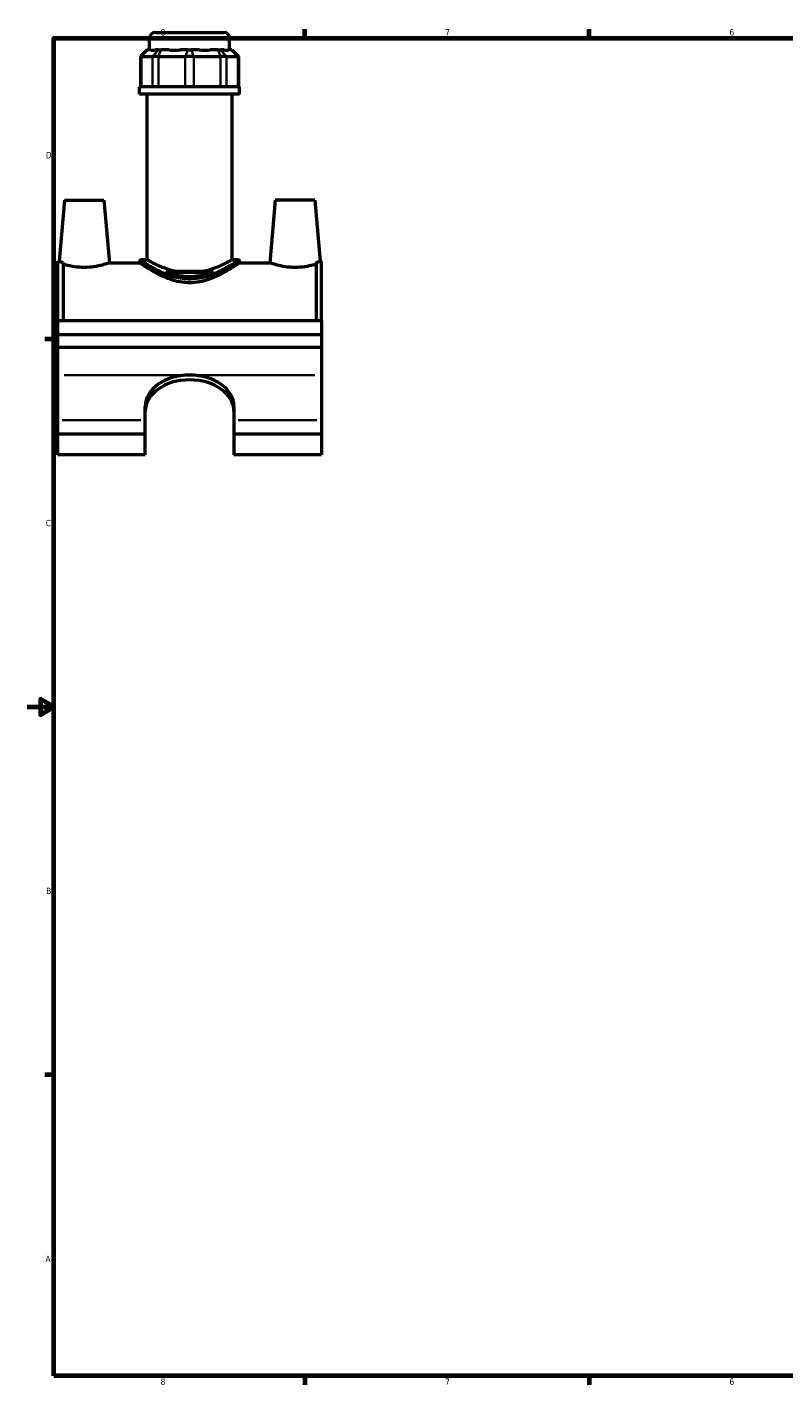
# Model space of a CAD drawing. Header units: inches. Extents: x 0.1 to 45.3, y 0.1 to 44.6.
# Tile 1 of 6: x 0.1 to 11.4, y 0.9 to 21.2. Entities that reach past the tile are written whole.
import ezdxf

# ---------------------------------------------------------------- set-up
doc = ezdxf.new("R2010")
doc.units = ezdxf.units.IN
doc.header["$MEASUREMENT"] = 0
for name, color, linetype, lineweight in [('Border (ANSI)', 7, 'Continuous', 70), ('Visible (ANSI)', 7, 'Continuous', 50), ('Visible Narrow (ANSI)', 7, 'Continuous', 35)]:
    doc.layers.add(name, color=color, linetype=linetype, lineweight=lineweight)
doc.styles.add('Note Text (ANSI)', font='tahoma.ttf')

# ---------------------------------------------------------------- blocks, each defined once
blk = doc.blocks.new('Borders Default Border')
at = {"layer": 'Border (ANSI)'}
for p, q in [((4.25, 21), (4.25, 21.134)), ((8.5, 21), (8.5, 21.134)), ((0.5, 16.5), (0.366, 16.5)), ((0.5, 5.5), (0.366, 5.5)), ((4.25, 1), (4.25, 0.866)), ((8.5, 1), (8.5, 0.866))]:
    blk.add_line(p, q, dxfattribs=at)
at = {"layer": 'Border (ANSI)', "flags": 128}
for points in [[(0.5, 1), (0.5, 21), (33.5, 21), (33.5, 1), (0.5, 1)], [(0.1, 11), (0.5, 11), (0.3, 11.115), (0.3, 10.885), (0.5, 11)]]:
    blk.add_lwpolyline(points, dxfattribs=at)
at = {"layer": 'Border (ANSI)', "color": 5, "true_color": 0x0000ff, "char_height": 0.0945, "attachment_point": 7, "style": 'Note Text (ANSI)'}
for s, insert in [('8', (2.094, 21.038)), ('7', (6.346, 21.04)), ('6', (10.595, 21.038)), ('D', (0.378, 19.203)), ('C', (0.378, 13.701)), ('B', (0.384, 8.203)), ('A', (0.373, 2.703)), ('8', (2.094, 0.863)), ('7', (6.346, 0.866)), ('6', (10.595, 0.864))]:
    blk.add_mtext(s, dxfattribs=dict(at, insert=insert))

msp = doc.modelspace()

# ---------------------------------------------------------------- linework, layer by layer
at = {"layer": 'Visible (ANSI)'}
for p, q in [((1.93, 20.825), (1.93, 21.001)), ((2.013, 21.083), (3.041, 21.083)), ((3.124, 20.825), (3.124, 21.001)), ((1.894, 20.825), (1.795, 20.726)), ((1.807, 20.726), (1.795, 20.726)), ((1.795, 20.726), (1.795, 20.272)), ((1.807, 20.726), (1.973, 20.726)), ((1.894, 20.825), (1.899, 20.825)), ((1.947, 20.825), (1.899, 20.825)), ((2.063, 20.726), (1.973, 20.726)), ((2.065, 20.825), (2.017, 20.825)), ((2.063, 20.726), (2.463, 20.726)), ((2.065, 20.825), (2.101, 20.825)), ((2.217, 20.825), (2.101, 20.825)), ((2.501, 20.825), (2.386, 20.825)), ((2.59, 20.726), (2.463, 20.726)), ((2.501, 20.825), (2.552, 20.825)), ((2.668, 20.825), (2.552, 20.825)), ((2.59, 20.726), (2.991, 20.726)), ((2.953, 20.825), (2.837, 20.825)), ((2.953, 20.825), (2.989, 20.825)), ((3.037, 20.825), (2.989, 20.825)), ((3.081, 20.726), (2.991, 20.726)), ((3.081, 20.726), (3.246, 20.726)), ((3.155, 20.825), (3.107, 20.825)), ((3.155, 20.825), (3.16, 20.825)), ((3.16, 20.825), (3.259, 20.726)), ((3.259, 20.726), (3.246, 20.726)), ((3.259, 20.726), (3.259, 20.272)), ((3.273, 20.272), (1.781, 20.272)), ((1.781, 20.161), (1.781, 20.272)), ((3.273, 20.161), (1.781, 20.161)), ((1.893, 17.685), (1.893, 20.161)), ((3.161, 17.685), (3.161, 20.161)), ((3.273, 20.161), (3.273, 20.272)), ((0.656, 18.575), (0.576, 17.664)), ((0.656, 18.575), (1.246, 18.575)), ((1.246, 18.575), (1.328, 17.642)), ((3.808, 18.575), (3.726, 17.642)), ((4.398, 18.575), (3.808, 18.575)), ((4.398, 18.575), (4.478, 17.664)), ((0.557, 16.772), (0.557, 17.664)), ((0.576, 17.664), (0.557, 17.664)), ((1.781, 17.669), (1.781, 17.642)), ((1.893, 17.685), (1.798, 17.685)), ((3.256, 17.685), (3.161, 17.685)), ((3.273, 17.669), (3.273, 17.642)), ((4.497, 17.664), (4.478, 17.664)), ((4.497, 16.772), (4.497, 17.664)), ((0.636, 17.644), (0.636, 16.772)), ((1.328, 17.642), (1.781, 17.642)), ((2.175, 17.514), (2.879, 17.514)), ((2.868, 17.497), (2.186, 17.497)), ((3.273, 17.642), (3.726, 17.642)), ((4.418, 17.644), (4.418, 16.772)), ((4.497, 16.772), (0.557, 16.772)), ((0.557, 16.567), (0.557, 16.772)), ((4.497, 16.772), (4.497, 16.567)), ((0.557, 16.567), (4.497, 16.567)), ((0.557, 16.373), (0.557, 16.567)), ((4.497, 16.567), (4.497, 16.373)), ((4.497, 16.373), (0.557, 16.373)), ((0.557, 15.963), (0.557, 16.373)), ((4.497, 16.373), (4.497, 15.963)), ((0.557, 15.289), (0.557, 15.963)), ((4.497, 15.963), (4.497, 15.289)), ((1.864, 15.289), (1.864, 15.494)), ((3.19, 15.494), (3.19, 15.289)), ((0.557, 15.08), (0.557, 15.289)), ((1.864, 15.08), (1.864, 15.289)), ((3.19, 15.289), (3.19, 15.08)), ((4.497, 15.289), (4.497, 15.08)), ((1.864, 15.08), (0.557, 15.08)), ((0.557, 14.768), (0.557, 15.08)), ((1.864, 14.768), (1.864, 15.08)), ((3.19, 15.08), (3.19, 14.768)), ((4.497, 15.08), (3.19, 15.08)), ((4.497, 15.08), (4.497, 14.768)), ((1.864, 14.768), (0.557, 14.768)), ((4.497, 14.768), (3.19, 14.768))]:
    msp.add_line(p, q, dxfattribs=at)
for centre, radius, start, end in [((2.013, 21.001), 0.0829, 90, 180), ((3.041, 21.001), 0.0829, 0, 90), ((1.798, 17.669), 0.0166, 90, 180), ((3.256, 17.669), 0.0166, 0, 90)]:
    msp.add_arc(centre, radius, start, end, dxfattribs=at)
for centre, major_axis, ratio, start_param, end_param in [((2.527, 21.415), (0.585, 0.585), 0.198912, 3.184055, 3.491829), ((2.527, 21.415), (-0.496, -0.496), 0.668179, 0.435162, 0.742936), ((2.527, 21.415), (0.496, -0.496), 0.668179, 5.54025, 5.848024), ((2.527, 21.415), (0.585, -0.585), 0.198912, 5.932949, 6.240723), ((2.527, 15.494), (-0.663, 0), 0.707107, 4.712389, 6.283185), ((2.527, 15.422), (-0.663, 0), 0.707107, 4.712389, 6.283185), ((2.527, 15.494), (0.663, 0), 0.707107, 0, 1.570796), ((2.527, 15.422), (0.663, 0), 0.707107, 0, 1.570796)]:
    msp.add_ellipse(centre, major_axis=major_axis, ratio=ratio, start_param=start_param, end_param=end_param, dxfattribs=at)
for points, knots in [([(0.576, 17.664), (0.576, 17.664), (0.585, 17.66), (0.613, 17.651), (0.623, 17.648), (0.636, 17.644)], [4.3794475, 4.3794475, 4.3794475, 4.3794475, 4.7435764, 4.7435764, 4.9102275, 4.9102275, 4.9102275, 4.9102275]), ([(2.31, 17.514), (2.3, 17.516), (2.291, 17.518), (2.204, 17.54), (2.134, 17.567), (2.051, 17.604), (2.025, 17.616), (1.979, 17.639), (1.959, 17.649), (1.926, 17.667), (1.913, 17.674), (1.897, 17.683), (1.893, 17.685), (1.893, 17.685)], [5.535593, 5.535593, 5.535593, 5.535593, 5.610349, 5.610349, 6.235069, 6.235069, 6.545912, 6.545912, 6.856756, 6.856756, 7.167599, 7.167599, 7.478442, 7.478442, 7.478442, 7.478442]), ([(3.161, 17.685), (3.161, 17.685), (3.157, 17.683), (3.14, 17.674), (3.128, 17.667), (3.095, 17.649), (3.075, 17.639), (3.029, 17.616), (3.003, 17.604), (2.92, 17.567), (2.85, 17.54), (2.763, 17.518), (2.753, 17.516), (2.744, 17.514)], [2.492814, 2.492814, 2.492814, 2.492814, 2.803657, 2.803657, 3.114501, 3.114501, 3.425344, 3.425344, 3.736187, 3.736187, 4.360908, 4.360908, 4.435663, 4.435663, 4.435663, 4.435663]), ([(4.418, 17.644), (4.43, 17.648), (4.441, 17.651), (4.468, 17.66), (4.478, 17.664), (4.478, 17.664)], [3.8486675, 3.8486675, 3.8486675, 3.8486675, 4.0153186, 4.0153186, 4.3794475, 4.3794475, 4.3794475, 4.3794475]), ([(1.328, 17.642), (1.328, 17.642), (1.318, 17.639), (1.28, 17.626), (1.252, 17.617), (1.185, 17.599), (1.143, 17.589), (1.05, 17.576), (0.999, 17.572), (0.903, 17.572), (0.851, 17.576), (0.758, 17.589), (0.716, 17.599), (0.666, 17.612), (0.65, 17.617), (0.636, 17.621)], [1.468223, 1.468223, 1.468223, 1.468223, 1.834413, 1.834413, 2.200603, 2.200603, 2.568524, 2.568524, 2.936445, 2.936445, 3.304366, 3.304366, 3.672287, 3.672287, 3.863644, 3.863644, 3.863644, 3.863644]), ([(3.273, 17.642), (3.273, 17.642), (3.268, 17.639), (3.248, 17.625), (3.233, 17.615), (3.195, 17.589), (3.171, 17.574), (3.117, 17.54), (3.086, 17.522), (3.022, 17.486), (2.985, 17.467), (2.906, 17.429), (2.863, 17.41), (2.772, 17.379), (2.724, 17.365), (2.626, 17.347), (2.576, 17.342), (2.478, 17.342), (2.428, 17.347), (2.33, 17.365), (2.282, 17.379), (2.191, 17.41), (2.148, 17.429), (2.068, 17.467), (2.032, 17.486), (1.967, 17.522), (1.937, 17.54), (1.883, 17.574), (1.859, 17.589), (1.82, 17.615), (1.806, 17.625), (1.786, 17.639), (1.781, 17.642), (1.781, 17.642)], [2.986254, 2.986254, 2.986254, 2.986254, 3.357009, 3.357009, 3.727765, 3.727765, 4.098521, 4.098521, 4.469276, 4.469276, 4.845084, 4.845084, 5.220892, 5.220892, 5.5967, 5.5967, 5.972508, 5.972508, 6.348315, 6.348315, 6.724123, 6.724123, 7.099931, 7.099931, 7.475739, 7.475739, 7.846495, 7.846495, 8.21725, 8.21725, 8.588006, 8.588006, 8.958761, 8.958761, 8.958761, 8.958761]), ([(2.868, 17.497), (2.846, 17.489), (2.824, 17.482), (2.758, 17.462), (2.713, 17.451), (2.62, 17.436), (2.573, 17.433), (2.481, 17.433), (2.433, 17.436), (2.341, 17.451), (2.295, 17.462), (2.229, 17.482), (2.207, 17.489), (2.186, 17.497)], [4.730742, 4.730742, 4.730742, 4.730742, 4.914418, 4.914418, 5.267138, 5.267138, 5.619858, 5.619858, 5.972578, 5.972578, 6.325298, 6.325298, 6.508974, 6.508974, 6.508974, 6.508974]), ([(4.418, 17.621), (4.404, 17.617), (4.388, 17.612), (4.337, 17.599), (4.295, 17.589), (4.202, 17.576), (4.151, 17.572), (4.103, 17.572), (4.055, 17.572), (4.003, 17.576), (3.91, 17.589), (3.868, 17.599), (3.802, 17.617), (3.774, 17.626), (3.735, 17.639), (3.726, 17.642), (3.726, 17.642)], [4.945691, 4.945691, 4.945691, 4.945691, 5.137048, 5.137048, 5.504969, 5.504969, 5.87289, 5.87289, 5.87289, 6.240811, 6.240811, 6.608732, 6.608732, 6.974923, 6.974923, 7.341113, 7.341113, 7.341113, 7.341113])]:
    msp.add_open_spline(points, degree=3, knots=knots, dxfattribs=at)
for points in [[(2.186, 17.497), (2.182, 17.503), (2.179, 17.508), (2.175, 17.514)], [(2.879, 17.514), (2.875, 17.508), (2.871, 17.503), (2.868, 17.497)]]:
    msp.add_open_spline(points, degree=3, dxfattribs=at)
at = {"layer": 'Visible Narrow (ANSI)'}
for p, q in [((3.116, 21.001), (1.937, 21.001)), ((1.895, 20.82), (1.812, 20.731)), ((1.978, 20.731), (2.06, 20.82)), ((2.099, 20.82), (2.065, 20.731)), ((2.5, 20.82), (2.465, 20.731)), ((2.554, 20.82), (2.588, 20.731)), ((2.955, 20.82), (2.989, 20.731)), ((2.993, 20.82), (3.076, 20.731)), ((3.159, 20.82), (3.242, 20.731)), ((1.807, 20.294), (1.807, 20.703)), ((1.973, 20.703), (1.973, 20.294)), ((2.063, 20.294), (2.063, 20.703)), ((2.463, 20.703), (2.463, 20.294)), ((2.59, 20.294), (2.59, 20.703)), ((2.991, 20.703), (2.991, 20.294)), ((3.081, 20.294), (3.081, 20.703)), ((3.246, 20.703), (3.246, 20.294)), ((2.428, 15.963), (0.655, 15.963)), ((4.398, 15.963), (2.625, 15.963)), ((1.798, 15.289), (0.622, 15.289)), ((4.431, 15.289), (3.255, 15.289))]:
    msp.add_line(p, q, dxfattribs=at)
for points, knots in [([(1.781, 17.668), (1.781, 17.668), (1.793, 17.661), (1.84, 17.631), (1.878, 17.607), (1.985, 17.547), (2.057, 17.509), (2.189, 17.456), (2.243, 17.437), (2.376, 17.403), (2.458, 17.392), (2.599, 17.394), (2.658, 17.401), (2.766, 17.424), (2.816, 17.439), (2.951, 17.488), (3.028, 17.526), (3.15, 17.592), (3.198, 17.621), (3.257, 17.659), (3.273, 17.669), (3.273, 17.669)], [-14.864041, -14.864041, -14.864041, -14.864041, -14.308738, -14.308738, -13.672725, -13.672725, -12.916835, -12.916835, -12.463699, -12.463699, -11.85769, -11.85769, -11.425852, -11.425852, -11.01676, -11.01676, -10.256562, -10.256562, -9.551894, -9.551894, -8.918421, -8.918421, -8.918421, -8.918421]), ([(3.256, 17.685), (3.256, 17.685), (3.241, 17.675), (3.183, 17.637), (3.136, 17.608), (3.017, 17.54), (2.942, 17.502), (2.81, 17.452), (2.761, 17.437), (2.655, 17.414), (2.598, 17.407), (2.46, 17.405), (2.379, 17.416), (2.249, 17.45), (2.196, 17.469), (2.067, 17.524), (1.997, 17.562), (1.893, 17.623), (1.855, 17.647), (1.809, 17.677), (1.798, 17.685), (1.798, 17.685)], [8.918421, 8.918421, 8.918421, 8.918421, 9.551894, 9.551894, 10.256562, 10.256562, 11.01676, 11.01676, 11.425852, 11.425852, 11.85769, 11.85769, 12.463699, 12.463699, 12.916835, 12.916835, 13.672725, 13.672725, 14.308738, 14.308738, 14.864041, 14.864041, 14.864041, 14.864041])]:
    msp.add_open_spline(points, degree=3, knots=knots, dxfattribs=at)

# ---------------------------------------------------------------- block references
msp.add_blockref('Borders Default Border', (0, 0))

doc.saveas('drawing.dxf')
